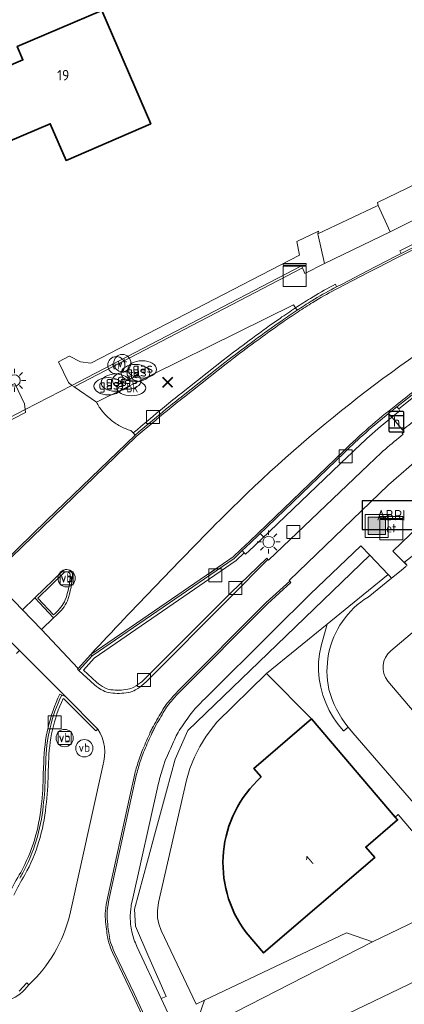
# Model space of a CAD drawing. Header units: metres. Extents: x 125158 to 132124, y 450612 to 454469.
# Tile 17 of 173: x 125393 to 125426, y 451215 to 451301. Entities that reach past the tile are written whole.
import ezdxf
from ezdxf.enums import TextEntityAlignment as Align

# ---------------------------------------------------------------- set-up
doc = ezdxf.new("R2010")
doc.units = ezdxf.units.M
doc.layers.get('0').update_dxf_attribs({"color": 8})
doc.layers.get('Defpoints').update_dxf_attribs({"color": 8})
for name, color, linetype, lineweight in [('B-XX-BV-GELEIDECONSTRUCTIE-GV', 8, 'Continuous', 18), ('B-XX-GR-BEPLANTING_CULTUUR_HEESTERS-GV', 8, 'Continuous', 18), ('B-XX-GR-HAAG-G', 8, 'GR-HAAG1', 13), ('B-XX-IE-MEUBILAIR_WEGMEUBILAIR-S', 8, 'Continuous', 25), ('B-XX-KL-BRANDSTOF_LOCATIEPAAL-S', 8, 'Continuous', 25), ('B-XX-KL-ET_LS_OV_LICHTMAST-S', 8, 'Continuous', 25), ('B-XX-KL-ET_LS_SR_KAST-S', 8, 'Continuous', 25), ('B-XX-KL-GAS_PUT-S', 8, 'Continuous', 25), ('B-XX-KL-WATER_BRANDLEIDING_PUT-S', 8, 'Continuous', 25), ('B-XX-OG-BEBOUWING-GV', 8, 'Continuous', 35), ('B-XX-OG-BEBOUWING-T18', 8, 'Continuous', 18), ('B-XX-OG-TERREIN_CULTUURSCHEIDING-GV', 8, 'Continuous', 18), ('B-XX-OG-WEG-GV', 8, 'Continuous', 18), ('B-XX-RI-GWA_KOLK-S', 8, 'Continuous', 25), ('B-XX-VH-GOOT-G', 8, 'Continuous', 18), ('B-XX-VW-HALTEPAAL-S', 8, 'Continuous', 25), ('B-XX-VW-VERKEERSTEKEN_BORD-S', 8, 'Continuous', 25), ('B-XX-VW-VERKEERSTEKEN_DRAAGCONSTRUCTIE-S', 8, 'Continuous', 25)]:
    doc.layers.add(name, color=color, linetype=linetype, lineweight=lineweight)
doc.styles.add('NLCS-ISO', font='NLCS-ISO.ttf')
doc.styles.add('NLCS-ISO-M-T18', font='NLCS-ISO.ttf', dxfattribs={"height": 1.8})
doc.linetypes.add('GR-HAAG1', pattern='A,6,[176,NLCS.SHX,S=0.125,R=0,X=0,Y=0],-2', length=8)

# ---------------------------------------------------------------- blocks, each defined once
blk = doc.blocks.new('SIE-WEG_AFVALBAK-SO')
at = {"linetype": 'ByBlock', "lineweight": 18}
h = blk.add_hatch(color=0, dxfattribs=at)
h.dxf.hatch_style = 1
h.paths.add_polyline_path([(-1.5, -1.5), (1.5, -1.5), (1.5, 1.5), (-1.5, 1.5)])
at = {"color": 0, "linetype": 'ByBlock', "lineweight": 18}
for points in [[(-2, -2), (2, -2), (2, 2), (-2, 2)], [(-1.5, -1.5), (1.5, -1.5), (1.5, 1.5), (-1.5, 1.5)]]:
    blk.add_lwpolyline(points, close=True, dxfattribs=at)
blk = doc.blocks.new('SIE-WEG_VERKEERSBORD-SO')
at = {"color": 0, "linetype": 'ByBlock', "lineweight": 18}
blk.add_lwpolyline([(-1.125, -1.125), (1.125, -1.125), (1.125, 1.125), (-1.125, 1.125)], close=True, dxfattribs=at)
at = {"color": 0, "linetype": 'ByBlock', "lineweight": 18, "style": 'NLCS-ISO'}
blk.add_text('vb', height=1.5, dxfattribs=at).set_placement((0, 0), align=Align.MIDDLE_CENTER)
blk = doc.blocks.new('SIE-WATER_VERKLIKKER_TRANSPORTLEIDING-SO')
at = {"color": 0, "linetype": 'ByBlock', "lineweight": 18}
blk.add_circle((0, 0), 1.5, dxfattribs=at)
at = {"color": 0, "linetype": 'ByBlock', "lineweight": 18, "style": 'NLCS-ISO'}
blk.add_text('vt', height=1.5, dxfattribs=at).set_placement((0, 0), align=Align.MIDDLE_CENTER)
blk = doc.blocks.new('SAL-ONBEKEND SYMBOOL-SO')
at = {"color": 0, "linetype": 'ByBlock', "lineweight": -2, "const_width": 0.275, "flags": 128}
for points in [[(-0.875, 0.875), (0, 0)], [(-0.875, -0.875), (0, 0)], [(0, 0), (0.875, 0.875)], [(0, 0), (0.875, -0.875)]]:
    blk.add_lwpolyline(points, dxfattribs=at)
at = {"layer": 'Defpoints', "color": 0, "linetype": 'ByBlock', "lineweight": -2}
blk.add_point((0, 0), dxfattribs=at)
blk = doc.blocks.new('SKL-ET_KAST_ELEKTRA-SO')
at = {"color": 0, "linetype": 'ByBlock', "lineweight": 18}
for points in [[(-2, 2), (2, 2), (2, 1.68), (-2, 1.68)], [(-2, 1.52), (2, 1.52), (2, -2), (-2, -2)]]:
    blk.add_lwpolyline(points, close=True, dxfattribs=at)
at = {"color": 0, "linetype": 'ByBlock', "lineweight": 18, "style": 'NLCS-ISO'}
blk.add_text('et', height=1.5, dxfattribs=at).set_placement((0, 0), align=Align.MIDDLE_CENTER)
blk = doc.blocks.new('SKL-DATA_KAST-SO')
at = {"color": 0, "linetype": 'ByBlock', "lineweight": 18}
for points in [[(-2, 2), (2, 2), (2, 1.68), (-2, 1.68)], [(-2, 1.52), (2, 1.52), (2, -2), (-2, -2)]]:
    blk.add_lwpolyline(points, close=True, dxfattribs=at)
blk = doc.blocks.new('SIE-WEG_PAAL_VERKEERSBORD-SO')
at = {"color": 0, "linetype": 'ByBlock', "lineweight": 18}
blk.add_circle((0, 0), 1.5, dxfattribs=at)
at = {"color": 0, "linetype": 'ByBlock', "lineweight": 18, "style": 'NLCS-ISO'}
blk.add_text('vb', height=1.5, dxfattribs=at).set_placement((0, 0.13), align=Align.MIDDLE_CENTER)
blk = doc.blocks.new('SVW-HALTEPAAL-SO')
for p, q in [((-1.29, 1.06), (1.29, 1.06)), ((-1.29, -1.06), (1.29, -1.06))]:
    blk.add_line(p, q)
blk.add_lwpolyline([(-1.09, -1.76), (1.09, -1.76, 0.414214), (1.29, -1.56), (1.29, 1.56, 0.414214), (1.09, 1.76), (-1.09, 1.76, 0.414214), (-1.29, 1.56), (-1.29, -1.56, 0.414214)], format="xyb", close=True)
at = {"lineweight": 18, "style": 'NLCS-ISO'}
blk.add_text('h', height=1.8, dxfattribs=at).set_placement((0.02, 0.01), align=Align.MIDDLE_CENTER)
blk = doc.blocks.new('SKL-ET_OV_LICHTMAST-SO')
at = {"color": 0, "linetype": 'ByBlock', "lineweight": 18}
for points in [[(0, 2), (0, 1.25)], [(-1.25, 0), (-2, 0)], [(-1.41, 1.41), (-0.88, 0.88)], [(0.88, 0.88), (1.41, 1.41)], [(2, 0), (1.25, 0)], [(-1.41, -1.41), (-0.88, -0.88)], [(0, -1.25), (0, -2)], [(0.88, -0.88), (1.41, -1.41)]]:
    blk.add_lwpolyline(points, dxfattribs=at)
blk.add_circle((0, 0), 1, dxfattribs=at)
blk = doc.blocks.new('SKL-GAS_PUT-SO')
at = {"color": 0, "linetype": 'ByBlock', "lineweight": 18}
blk.add_ellipse((0, 0), major_axis=(2.5, 0), ratio=0.601255, dxfattribs=at)
at = {"color": 0, "linetype": 'ByBlock', "lineweight": 18, "style": 'NLCS-ISO'}
blk.add_text('gas', height=1.8, dxfattribs=at).set_placement((0.12, 0.3), align=Align.MIDDLE_CENTER)
blk = doc.blocks.new('SRI-KOLK-SO')
at = {"color": 0, "linetype": 'ByBlock', "lineweight": 18}
blk.add_lwpolyline([(-1.125, -1.125), (1.125, -1.125), (1.125, 1.125), (-1.125, 1.125)], close=True, dxfattribs=at)
blk = doc.blocks.new('SKL-WATER_BRANDKRAAN_BRANDPUT-SO')
at = {"color": 0, "linetype": 'ByBlock', "lineweight": 18}
blk.add_ellipse((0, 0), major_axis=(2.5, 0), ratio=0.54, dxfattribs=at)
at = {"color": 0, "linetype": 'ByBlock', "lineweight": 18, "style": 'NLCS-ISO'}
blk.add_text('bk', height=1.5, dxfattribs=at).set_placement((0.16, 0), align=Align.MIDDLE_CENTER)
blk = doc.blocks.new('SIE-WEG_ABRI-SO')
blk.add_lwpolyline([(-5, -2.5), (5, -2.5), (5, 2.5), (-5, 2.5)], close=True)
at = {"style": 'NLCS-ISO'}
blk.add_text('ABRI', height=1.8, dxfattribs=at).set_placement((0, 0), align=Align.MIDDLE_CENTER)

msp = doc.modelspace()

# ---------------------------------------------------------------- linework, layer by layer
at = {"layer": 'B-XX-BV-GELEIDECONSTRUCTIE-GV'}
for points in [[(125474.55, 451304.674), (125474.439, 451304.898), (125461.525, 451298.492), (125449.417, 451292.496), (125425.929, 451280.774), (125426.04, 451280.55), (125449.528, 451292.272), (125455.565, 451295.262), (125461.636, 451298.268)], [(125425.67, 451267.246), (125425.83, 451267.065), (125427.407, 451268.303), (125443.459, 451280.307), (125443.332, 451280.496), (125427.262, 451268.497)], [(125397.427, 451269.102), (125397.617, 451268.974), (125417.46, 451279.304), (125417.368, 451279.481)], [(125386.877, 451263.42), (125393.383, 451266.752), (125393.359, 451267.001), (125386.779, 451263.594)]]:
    msp.add_lwpolyline(points, close=True, dxfattribs=at)
for points in [[(125420.317, 451277.88), (125420.08, 451277.758)], [(125420.195, 451277.536), (125420.431, 451277.658), (125420.317, 451277.88)], [(125416.985, 451275.623), (125416.856, 451275.837)], [(125416.856, 451275.837), (125416.985, 451275.623)], [(125410.934, 451271.571), (125410.565, 451271.283), (125406.94, 451268.436)], [(125407.095, 451268.239), (125410.72, 451271.087), (125411.087, 451271.373)], [(125424.946, 451266.674), (125425.24, 451266.332), (125425.923, 451266.892), (125425.83, 451267.065)], [(125425.24, 451266.332), (125424.946, 451266.674)], [(125425.83, 451267.065), (125425.67, 451267.246)], [(125402.744, 451264.971), (125402.906, 451264.78)], [(125426.167, 451265.254), (125426.313, 451265.084)], [(125421.12, 451263.285), (125412.95, 451255.437), (125412.217, 451254.755), (125412.401, 451254.564), (125412.513, 451254.439), (125413.234, 451255.119), (125421.43, 451262.948)], [(125412.401, 451254.564), (125412.217, 451254.755), (125411.528, 451254.086), (125399.173, 451245.626), (125398.024, 451244.36), (125399.377, 451243.117)], [(125399.563, 451243.327), (125398.42, 451244.378), (125399.359, 451245.413), (125411.691, 451253.887), (125412.401, 451254.564)], [(125403.681, 451243.177), (125403.89, 451243.387), (125411.23, 451250.739), (125414.449, 451253.987), (125414.355, 451254.111), (125411.199, 451251.05), (125403.483, 451243.376)], [(125396.593, 451252.98), (125394.183, 451250.645), (125395.826, 451248.907), (125396.085, 451249.166)], [(125395.954, 451249.31), (125395.83, 451249.186), (125394.456, 451250.639), (125396.728, 451252.84)], [(125406.711, 451242.41), (125414.416, 451250.139), (125416.455, 451251.977), (125416.354, 451252.099), (125414.307, 451250.254), (125406.598, 451242.52)], [(125396.653, 451241.906), (125396.713, 451241.881), (125399.494, 451239.106), (125399.679, 451239.266), (125396.851, 451242.088), (125396.532, 451242.22)], [(125405.817, 451241.637), (125405.736, 451241.537)], [(125395.149, 451236.355), (125395.104, 451235.363)], [(125395.348, 451235.357), (125395.393, 451236.348)], [(125402.886, 451235.379), (125402.455, 451233.427), (125400.499, 451224.578)], [(125400.654, 451224.545), (125402.609, 451233.393), (125403.04, 451235.342)], [(125400.956, 451219.863), (125402.69, 451216.222), (125403.922, 451213.553), (125405.064, 451211.478), (125405.207, 451211.547), (125404.063, 451213.624), (125402.833, 451216.289), (125401.1, 451219.929)], [(125393.666, 451217.051), (125393.509, 451217.234), (125392.842, 451216.501)]]:
    msp.add_lwpolyline(points, dxfattribs=at)
for centre, radius, start, end in [((125433.254, 451252.302), 28.663, 117.36174, 121.80847), ((125447.921, 451228.568), 56.563, 121.76222, 123.31227), ((125448.646, 451227.418), 57.922, 123.28704, 124.89483), ((125485.607, 451174.375), 122.572, 124.88146, 126.25726), ((125477.217, 451185.813), 108.388, 126.25702, 127.70093), ((125460.108, 451200.97), 85.898, 128.24048, 129.50421), ((125594.031, 451039.048), 296.027, 129.56774, 130.25434), ((125457.939, 451225.573), 52.705, 128.75467, 134.31319), ((125455.442, 451228.818), 48.611, 127.76691, 128.85446), ((125396.936, 451252.628), 0.491, 69.37858, 134.2644), ((125396.931, 451252.582), 0.536, 42.73352, 70.62405), ((125397.129, 451252.677), 0.333, 6.44838, 53.94157), ((125390.708, 451252.802), 6.753, 339.23633, 359.25445), ((125393.976, 451251.731), 3.321, 309.42002, 336.51611), ((125401.794, 451245.847), 3.646, 228.47825, 243.00401), ((125401.006, 451244.278), 1.89, 242.68931, 263.09265), ((125401.962, 451244.48), 2.069, 280.06465, 298.44999), ((125401.056, 451246.127), 3.949, 298.62661, 311.66113), ((125409.017, 451236.18), 13.869, 154.18473, 179.27869), ((125401.426, 451247.686), 5.325, 263.02141, 271.33533), ((125401.383, 451247.762), 5.402, 271.77098, 280.0312), ((125417.681, 451231.93), 15.329, 136.30416, 140.71131), ((125498.433, 451186.224), 107.997, 149.55431, 150.43163), ((125409.489, 451238.501), 4.827, 141.03327, 149.54608), ((125412.799, 451235.025), 9.439, 154.01746, 156.39133), ((125411.088, 451235.829), 7.548, 150.76158, 153.81425), ((125594.527, 451155.491), 207.809, 156.36447, 156.81064), ((125426.359, 451229.22), 24.268, 162.20024, 165.29683), ((125410.637, 451234.276), 7.753, 156.88283, 162.26308), ((125372.789, 451235.439), 22.559, 352.65429, 359.79085), ((125379.759, 451234.041), 15.476, 331.28279, 354.4901), ((125405.964, 451218.717), 15.138, 148.04724, 149.81483), ((125410.451, 451222.537), 10.159, 168.41153, 174.78287), ((125404.437, 451223.098), 4.119, 174.94762, 184.89189), ((125427.113, 451225.058), 26.879, 184.93209, 186.78999), ((125420.168, 451224.223), 19.884, 186.76697, 188.77079), ((125403.518, 451221.653), 3.037, 188.74599, 198.46208), ((125409.706, 451223.709), 9.558, 198.40935, 203.73057), ((125390.417, 451219.478), 4.056, 292.98155, 323.24779)]:
    msp.add_arc(centre, radius, start, end, dxfattribs=at)
at = {"layer": 'B-XX-BV-GELEIDECONSTRUCTIE-GV', "extrusion": (0, 0, -1)}
for centre, radius, start, end in [((-125433.618, 451251.653), 29.157, 58.2565, 62.58905), ((-125448.413, 451227.793), 57.232, 56.69227, 58.22782), ((-125447.47, 451229.17), 55.562, 55.06558, 56.7245), ((-125489.893, 451168.355), 129.712, 53.78876, 55.08599), ((-125474.951, 451188.863), 104.339, 52.2598, 53.75656), ((-125455.445, 451206.715), 78.249, 50.45439, 51.83754), ((-125583.038, 451052.238), 278.607, 49.71825, 50.44704), ((-125452.54, 451231.758), 44.053, 45.07315, 51.70459), ((-125403.004, 451296.06), 38.543, 230.4288, 233.06041), ((-125396.937, 451252.624), 0.3, 45.96495, 110.71646), ((-125396.93, 451252.58), 0.344, 109.22797, 140.70579), ((-125390.701, 451252.801), 6.564, 180.86685, 200.69938), ((-125397.13, 451252.678), 0.137, 118.69786, 169.88876), ((-125393.963, 451251.742), 3.144, 203.6559, 230.6921), ((-125401.812, 451245.875), 3.398, 297.03386, 311.4287), ((-125401.015, 451244.308), 1.64, 277.02837, 297.1182), ((-125401.413, 451247.42), 4.778, 268.44634, 277.20791), ((-125401.402, 451247.618), 4.976, 259.90775, 268.37625), ((-125401.95, 451244.511), 1.821, 241.6733, 259.74661), ((-125401.084, 451246.093), 3.625, 228.55862, 241.49183), ((-125409.026, 451236.179), 13.634, 0.70947, 24.83668), ((-125418.749, 451230.986), 16.596, 39.03633, 43.50224), ((-125498.292, 451186.361), 107.648, 29.54228, 30.421), ((-125409.618, 451238.418), 4.823, 30.53377, 38.77286), ((-125409.731, 451236.531), 5.864, 25.88917, 29.72315), ((-125562.176, 451169.453), 172.417, 23.1578, 23.69525), ((-125412.798, 451235.031), 9.278, 23.5779, 25.95156), ((-125427.238, 451228.981), 25.02, 14.72953, 17.70624), ((-125410.895, 451234.178), 7.871, 17.8475, 23.03883), ((-125372.798, 451235.434), 22.306, 180.18312, 187.34657), ((-125379.763, 451234.041), 15.228, 185.49919, 208.70214), ((-125407.24, 451217.937), 16.389, 24.94574, 31.93171), ((-125410.101, 451222.59), 9.647, 5.09518, 11.69067), ((-125404.404, 451223.093), 3.928, 355.15797, 5.17611), ((-125428.168, 451225.183), 27.784, 353.21163, 354.99877), ((-125417.642, 451223.871), 17.176, 351.10587, 353.40866), ((-125403.679, 451221.692), 3.045, 341.78701, 350.99352), ((-125409.345, 451223.577), 9.016, 336.13301, 341.65947)]:
    msp.add_arc(centre, radius, start, end, dxfattribs=at)
at = {"layer": 'B-XX-GR-BEPLANTING_CULTUUR_HEESTERS-GV'}
for points in [[(125423.156, 451250.725), (125425.205, 451252.375), (125425.022, 451252.566), (125424.906, 451252.688), (125421.487, 451249.909), (125419.607, 451248.381), (125419.072, 451246.495), (125418.937, 451245.784), (125418.867, 451245.065)], [(125419.607, 451248.381), (125414.339, 451244.101)], [(125419.072, 451246.495), (125419.607, 451248.381)], [(125418.937, 451245.784), (125419.072, 451246.495)], [(125418.867, 451245.065), (125418.937, 451245.784)], [(125418.867, 451245.065), (125418.861, 451244.342), (125418.92, 451243.621), (125419.042, 451242.909), (125419.228, 451242.21), (125419.476, 451241.531), (125419.784, 451240.877), (125420.148, 451240.252), (125420.567, 451239.663), (125421.03, 451239.122), (125421.048, 451239.102), (125421.42, 451239.437)], [(125418.861, 451244.342), (125418.867, 451245.065)], [(125418.92, 451243.621), (125418.861, 451244.342)], [(125414.339, 451244.101), (125418.249, 451240.141)], [(125419.042, 451242.909), (125418.92, 451243.621)], [(125419.228, 451242.21), (125419.042, 451242.909)], [(125419.476, 451241.531), (125419.228, 451242.21)], [(125419.784, 451240.877), (125419.476, 451241.531)], [(125420.148, 451240.252), (125419.784, 451240.877)], [(125418.249, 451240.141), (125425.524, 451231.624)], [(125420.567, 451239.663), (125420.148, 451240.252)], [(125421.03, 451239.122), (125420.567, 451239.663)], [(125421.42, 451239.437), (125421.048, 451239.102)], [(125421.848, 451238.942), (125421.42, 451239.437)], [(125421.048, 451239.102), (125421.03, 451239.122)], [(125428.239, 451231.55), (125421.848, 451238.942)], [(125425.524, 451231.624), (125425.767, 451231.831)], [(125425.767, 451231.831), (125431.746, 451224.831)]]:
    msp.add_lwpolyline(points, dxfattribs=at)
at = {"layer": 'B-XX-GR-BEPLANTING_CULTUUR_HEESTERS-GV', "extrusion": (0, 0, -1)}
for centre, radius, start, end in [((-125427.124, 451244.32), 7.534, 34.70679, 58.2227), ((-125427.118, 451244.322), 7.528, 11.20508, 34.7213), ((-125427.121, 451244.318), 7.532, 347.68444, 11.23454), ((-125428.446, 451245.052), 8.994, 321.3696, 344.9138)]:
    msp.add_arc(centre, radius, start, end, dxfattribs=at)
at = {"layer": 'B-XX-GR-HAAG-G'}
for points in [[(125416.984, 451281.605), (125417.211, 451280.403)], [(125417.211, 451280.403), (125399.077, 451271.04)], [(125397.178, 451271.644), (125396.258, 451271.146)], [(125397.207, 451271.629), (125397.178, 451271.644)], [(125398.165, 451271.141), (125397.207, 451271.629)], [(125399.077, 451271.04), (125398.165, 451271.141)]]:
    msp.add_lwpolyline(points, dxfattribs=at)
at = {"layer": 'B-XX-OG-BEBOUWING-GV'}
msp.add_lwpolyline([(125404.268, 451291.816), (125400.014, 451301.668), (125392.666, 451298.531), (125393.164, 451297.37), (125388.289, 451295.296), (125390.664, 451289.759), (125395.537, 451291.822), (125396.919, 451288.636)], close=True, dxfattribs=at)
for points in [[(125425.524, 451231.624), (125418.249, 451240.141), (125413.242, 451235.847), (125413.883, 451235.105)], [(125412.569, 451221.603), (125414.079, 451219.832), (125423.748, 451228.102), (125422.967, 451229.013), (125425.732, 451231.381), (125425.524, 451231.624)]]:
    msp.add_lwpolyline(points, dxfattribs=at)
msp.add_arc((125420.572, 451227.639), 10.024, 131.85789, 217.02519, dxfattribs=at)
at = {"layer": 'B-XX-OG-TERREIN_CULTUURSCHEIDING-GV'}
for points in [[(125390.664, 451289.759), (125388.289, 451295.296), (125393.164, 451297.37), (125392.666, 451298.531), (125400.014, 451301.668), (125404.268, 451291.816), (125396.919, 451288.636), (125395.537, 451291.822)], [(125439.571, 451266.383), (125448.546, 451272.64), (125451.427, 451272.298), (125454.203, 451274.178), (125455.075, 451276.92), (125464.326, 451282.457), (125467.18, 451281.992), (125470.274, 451283.853), (125471.102, 451286.402), (125467.841, 451284.788), (125458.761, 451280.296), (125445.436, 451272.943), (125434.318, 451266.842), (125434.284, 451266.823), (125432.307, 451264.98), (125431.154, 451263.904), (125432.891, 451261.992), (125425.322, 451254.719), (125426.546, 451253.476), (125426.314, 451253.762), (125439.091, 451263.75)]]:
    msp.add_lwpolyline(points, close=True, dxfattribs=at)
for points in [[(125392.462, 451269.26), (125393.313, 451267.493), (125393.359, 451267.001), (125397.427, 451269.102), (125397.13, 451269.368), (125396.258, 451271.146), (125397.178, 451271.644), (125397.207, 451271.629), (125398.165, 451271.141), (125399.077, 451271.04), (125417.211, 451280.403), (125416.984, 451281.605), (125418.846, 451282.498), (125418.816, 451282.34), (125418.815, 451282.337), (125418.812, 451282.318), (125418.808, 451282.298), (125418.802, 451282.266), (125423.964, 451284.684), (125424.047, 451284.723), (125423.979, 451284.989), (125447.524, 451296.372)], [(125402.523, 451222.322), (125402.568, 451221.987), (125402.598, 451221.819), (125402.632, 451221.656), (125402.715, 451221.329), (125402.816, 451221.007), (125402.874, 451220.846), (125402.935, 451220.691), (125403.072, 451220.383), (125405.179, 451215.864), (125405.6, 451216.041), (125404.884, 451217.682), (125404.103, 451219.471), (125402.937, 451222.145), (125402.857, 451223.613), (125403.991, 451227.802), (125404.686, 451230.366), (125405.635, 451233.874), (125406.388, 451236.654), (125407.495, 451239.15), (125415.235, 451246.588), (125423.316, 451254.353), (125422.525, 451255.18), (125418.126, 451250.965), (125414.848, 451247.74), (125409.034, 451241.94), (125408.752, 451241.672)], [(125408.151, 451213.475), (125408.954, 451215.728), (125408.22, 451215.38), (125405.187, 451221.786), (125404.964, 451222.349), (125404.865, 451222.871), (125404.864, 451223.467), (125404.958, 451224.191), (125407.378, 451234.839), (125407.676, 451235.846), (125408.062, 451236.822), (125408.534, 451237.76), (125409.087, 451238.652), (125409.719, 451239.49), (125410.027, 451239.849), (125414.339, 451244.101), (125419.607, 451248.381), (125421.487, 451249.909), (125424.906, 451252.688), (125423.316, 451254.353), (125415.235, 451246.588), (125407.495, 451239.15), (125406.388, 451236.654), (125405.635, 451233.874), (125404.686, 451230.366), (125403.991, 451227.802), (125402.857, 451223.613), (125402.937, 451222.145), (125404.103, 451219.471), (125404.884, 451217.682), (125405.6, 451216.041), (125405.179, 451215.864), (125406.827, 451212.328)], [(125428.875, 451249.197), (125425.13, 451246.068)], [(125414.339, 451244.101), (125410.027, 451239.849)], [(125418.249, 451240.141), (125414.339, 451244.101)], [(125424.865, 451243.416), (125431.61, 451235.511)], [(125413.242, 451235.847), (125418.249, 451240.141)], [(125409.719, 451239.49), (125409.087, 451238.652)], [(125410.027, 451239.849), (125409.719, 451239.49)], [(125406.756, 451239.134), (125406.655, 451238.976), (125406.562, 451238.815), (125406.486, 451238.67), (125406.418, 451238.528)], [(125409.087, 451238.652), (125408.534, 451237.76)], [(125408.534, 451237.76), (125408.062, 451236.822)], [(125405.721, 451236.975), (125405.535, 451236.521), (125405.373, 451236.057)], [(125408.062, 451236.822), (125407.676, 451235.846)], [(125407.676, 451235.846), (125407.378, 451234.839)], [(125413.883, 451235.105), (125413.242, 451235.847)], [(125404.947, 451234.554), (125402.652, 451224.322), (125402.583, 451223.993), (125402.556, 451223.827), (125402.533, 451223.661), (125402.502, 451223.327)], [(125407.378, 451234.839), (125404.958, 451224.191)], [(125425.767, 451231.831), (125425.524, 451231.624)], [(125425.524, 451231.624), (125425.732, 451231.381)], [(125431.746, 451224.831), (125425.767, 451231.831)], [(125425.732, 451231.381), (125422.967, 451229.013)], [(125422.967, 451229.013), (125423.748, 451228.102)], [(125423.748, 451228.102), (125414.079, 451219.832)], [(125404.958, 451224.191), (125404.864, 451223.467)], [(125423.537, 451220.781), (125431.183, 451224.455)], [(125404.864, 451223.467), (125404.865, 451222.871)], [(125404.865, 451222.871), (125404.964, 451222.349)], [(125404.964, 451222.349), (125405.187, 451221.786)], [(125405.187, 451221.786), (125408.22, 451215.38)], [(125408.954, 451215.728), (125421.286, 451221.572)], [(125414.079, 451219.832), (125412.569, 451221.603)], [(125421.286, 451221.572), (125423.537, 451220.781)], [(125408.22, 451215.38), (125408.954, 451215.728)]]:
    msp.add_lwpolyline(points, dxfattribs=at)
for centre, radius, start, end in [((125426.408, 451244.601), 1.945, 131.05275, 217.53462), ((125412.159, 451237.307), 5.487, 137.16177, 144.94169), ((125420.023, 451230.086), 16.164, 134.21046, 137.34664), ((125469.889, 451196.703), 76.067, 144.88405, 146.09524), ((125520.212, 451186.523), 125.114, 155.43927, 156.21881), ((125427.877, 451228.867), 23.624, 162.28078, 166.07025), ((125408.385, 451222.947), 5.895, 176.30631, 186.08779)]:
    msp.add_arc(centre, radius, start, end, dxfattribs=at)
at = {"layer": 'B-XX-OG-TERREIN_CULTUURSCHEIDING-GV', "extrusion": (0, 0, -1)}
msp.add_arc((-125420.572, 451227.639), 10.024, 322.97481, 48.14211, dxfattribs=at)
at = {"layer": 'B-XX-OG-WEG-GV'}
for points in [[(125507.728, 451323.238), (125505.195, 451321.986), (125498.288, 451318.578), (125495.635, 451317.254), (125490.736, 451314.755), (125480.363, 451309.64), (125477.737, 451308.337), (125473.721, 451306.345), (125460.775, 451299.922), (125450.706, 451294.918), (125450.596, 451295.116), (125448.807, 451294.342), (125425.092, 451282.45), (125419.384, 451279.686), (125417.666, 451278.82), (125417.46, 451279.304), (125397.617, 451268.974), (125399.554, 451267.644), (125416.691, 451276.111), (125416.856, 451275.837), (125416.985, 451275.623)], [(125507.728, 451323.238), (125505.195, 451321.986), (125498.288, 451318.578), (125495.635, 451317.254), (125490.736, 451314.755), (125480.363, 451309.64), (125477.737, 451308.337), (125473.721, 451306.345), (125460.775, 451299.922), (125450.706, 451294.918), (125450.596, 451295.116), (125448.807, 451294.342), (125425.092, 451282.45), (125419.384, 451279.686), (125417.666, 451278.82), (125417.46, 451279.304), (125397.617, 451268.974), (125399.554, 451267.644), (125416.691, 451276.111), (125416.856, 451275.837), (125416.985, 451275.623)], [(125420.195, 451277.536), (125420.431, 451277.658), (125420.968, 451277.935), (125423.052, 451279.007), (125423.907, 451279.45), (125425.577, 451280.319), (125426.04, 451280.55), (125449.528, 451292.272), (125455.565, 451295.262), (125461.636, 451298.268), (125474.55, 451304.674)], [(125453.366, 451283.226), (125455.271, 451284.271), (125459.862, 451286.586), (125462.661, 451287.998), (125480.276, 451296.976), (125479.221, 451299.037), (125461.629, 451290.04), (125458.867, 451288.595), (125452.947, 451285.498), (125443.447, 451280.582), (125443.332, 451280.496), (125427.262, 451268.497), (125425.67, 451267.246)], [(125455.636, 451295.119), (125455.565, 451295.262), (125449.528, 451292.272), (125426.04, 451280.55), (125425.577, 451280.319), (125423.907, 451279.45), (125423.052, 451279.007), (125420.968, 451277.935), (125420.431, 451277.658), (125420.195, 451277.536)], [(125418.815, 451282.337), (125418.816, 451282.34), (125418.846, 451282.498), (125416.984, 451281.605), (125417.211, 451280.403), (125399.077, 451271.04), (125398.165, 451271.141), (125397.207, 451271.629), (125397.178, 451271.644), (125396.258, 451271.146), (125397.13, 451269.368), (125397.427, 451269.102), (125397.617, 451268.974), (125417.46, 451279.304), (125417.666, 451278.82), (125419.384, 451279.686)], [(125419.384, 451279.686), (125418.802, 451282.266), (125418.808, 451282.298)], [(125418.808, 451282.298), (125418.812, 451282.318), (125418.815, 451282.337)], [(125425.67, 451267.246), (125427.262, 451268.497), (125443.332, 451280.496), (125443.31, 451280.526), (125443.236, 451280.624)], [(125416.985, 451275.623), (125416.856, 451275.837), (125416.691, 451276.111), (125399.554, 451267.644)], [(125407.095, 451268.239), (125410.72, 451271.087), (125411.087, 451271.373)], [(125411.087, 451271.373), (125410.72, 451271.087), (125407.095, 451268.239)], [(125399.554, 451267.644), (125397.617, 451268.974), (125397.427, 451269.102), (125393.359, 451267.001), (125393.383, 451266.752), (125386.877, 451263.42), (125386.906, 451263.368), (125386.628, 451263.212), (125386.575, 451263.306), (125386.528, 451263.389), (125386.29, 451263.326), (125386.246, 451263.49), (125382.131, 451261.334), (125374.764, 451257.523), (125373.754, 451256.989), (125368.124, 451254.117)], [(125426.167, 451265.254), (125425.24, 451266.332), (125424.946, 451266.674)], [(125424.946, 451266.674), (125425.24, 451266.332), (125426.167, 451265.254), (125426.313, 451265.084)], [(125406.598, 451242.52), (125414.307, 451250.254), (125416.354, 451252.099), (125416.301, 451252.164), (125424.925, 451260.473), (125427.794, 451262.944), (125427.867, 451262.861), (125430.483, 451264.864), (125431.65, 451265.863)], [(125388.56, 451254.164), (125389.29, 451253.499), (125390.291, 451252.557), (125390.559, 451252.808), (125392.717, 451254.955), (125395.244, 451257.395), (125402.906, 451264.78), (125402.744, 451264.971), (125402.543, 451265.176)], [(125402.543, 451265.176), (125402.744, 451264.971), (125402.906, 451264.78)], [(125426.212, 451264.862), (125426.132, 451264.929), (125426.313, 451265.084), (125426.167, 451265.254)], [(125426.313, 451265.084), (125426.132, 451264.929), (125426.212, 451264.862)], [(125402.906, 451264.78), (125395.244, 451257.395), (125392.717, 451254.955), (125390.559, 451252.808), (125390.291, 451252.557), (125390.385, 451252.449), (125393.117, 451249.616), (125394.183, 451250.645), (125396.593, 451252.98)], [(125421.12, 451263.285), (125412.95, 451255.437), (125412.217, 451254.755), (125411.528, 451254.086), (125399.173, 451245.626), (125398.024, 451244.36), (125399.377, 451243.117)], [(125399.067, 451245.748), (125399.173, 451245.626), (125411.528, 451254.086), (125412.217, 451254.755), (125412.95, 451255.437), (125421.12, 451263.285)], [(125403.681, 451243.177), (125403.89, 451243.387), (125411.23, 451250.739), (125414.449, 451253.987), (125414.508, 451253.931), (125423.199, 451262.22)], [(125423.199, 451262.22), (125414.508, 451253.931), (125414.449, 451253.987), (125411.23, 451250.739), (125403.89, 451243.387)], [(125427.794, 451262.944), (125424.925, 451260.473), (125416.301, 451252.164), (125416.354, 451252.099), (125414.307, 451250.254), (125406.598, 451242.52)], [(125426.546, 451253.476), (125425.322, 451254.719), (125432.891, 451261.992)], [(125510.144, 451258.026), (125507.272, 451257.289), (125494.969, 451254.132), (125491.441, 451253.227), (125489.356, 451252.575), (125488.892, 451252.291), (125480.482, 451248.229), (125477.034, 451246.564), (125469.089, 451242.727), (125465.635, 451241.038), (125462.252, 451239.409), (125450.446, 451233.723), (125447.041, 451232.083), (125439.187, 451228.301), (125431.548, 451224.65), (125431.183, 451224.455), (125423.537, 451220.781), (125408.099, 451212.884)], [(125408.752, 451241.672), (125409.034, 451241.94), (125414.848, 451247.74), (125418.126, 451250.965), (125422.525, 451255.18), (125423.316, 451254.353), (125424.906, 451252.688), (125425.022, 451252.566), (125425.205, 451252.375), (125426.029, 451253.038), (125426.477, 451253.421)], [(125409.616, 451208.885), (125439.955, 451223.457), (125440.024, 451223.49), (125446.715, 451226.636), (125455.691, 451231.143), (125474.542, 451240.362), (125489.651, 451247.914), (125510.046, 451253.329), (125516.518, 451255.09)], [(125399.377, 451243.117), (125398.024, 451244.36), (125397.906, 451244.468), (125397.966, 451244.534), (125394.778, 451247.898), (125393.117, 451249.616), (125390.385, 451252.449), (125390.291, 451252.557), (125389.29, 451253.499), (125388.56, 451254.164)], [(125396.593, 451252.98), (125394.183, 451250.645)], [(125426.029, 451253.038), (125425.205, 451252.375)], [(125426.477, 451253.421), (125426.029, 451253.038)], [(125386.399, 451252.624), (125387.132, 451251.911), (125387.817, 451251.208), (125391.204, 451247.776), (125392.876, 451246.094), (125396.851, 451242.088), (125399.679, 451239.266)], [(125425.205, 451252.375), (125423.156, 451250.725)], [(125394.183, 451250.645), (125395.826, 451248.907), (125396.085, 451249.166)], [(125396.085, 451249.166), (125395.826, 451248.907), (125394.778, 451247.898), (125397.966, 451244.534), (125397.906, 451244.468), (125398.024, 451244.36), (125399.173, 451245.626), (125399.067, 451245.748)], [(125425.13, 451246.068), (125428.875, 451249.197)], [(125396.532, 451242.22), (125396.851, 451242.088), (125392.876, 451246.094), (125392.596, 451245.838)], [(125431.61, 451235.511), (125424.865, 451243.416)], [(125403.89, 451243.387), (125403.681, 451243.177)], [(125399.679, 451239.266), (125396.851, 451242.088), (125396.532, 451242.22)], [(125405.736, 451241.537), (125405.817, 451241.637)], [(125405.817, 451241.637), (125405.736, 451241.537)], [(125421.42, 451239.437), (125421.848, 451238.942)], [(125406.418, 451238.528), (125406.486, 451238.67), (125406.562, 451238.815), (125406.655, 451238.976), (125406.756, 451239.134)], [(125421.848, 451238.942), (125428.239, 451231.55)], [(125405.373, 451236.057), (125405.535, 451236.521), (125405.721, 451236.975)], [(125395.149, 451236.355), (125395.104, 451235.363)], [(125395.104, 451235.363), (125395.149, 451236.355)], [(125397.225, 451223.126), (125400.103, 451236.074)], [(125400.103, 451236.074), (125397.225, 451223.126)], [(125400.499, 451224.578), (125402.455, 451233.427), (125402.886, 451235.379)], [(125402.886, 451235.379), (125402.455, 451233.427), (125400.499, 451224.578)], [(125402.502, 451223.327), (125402.533, 451223.661), (125402.556, 451223.827), (125402.583, 451223.993), (125402.652, 451224.322), (125404.947, 451234.554)], [(125439.955, 451223.457), (125409.616, 451208.885)], [(125400.956, 451219.863), (125402.69, 451216.222), (125403.922, 451213.553), (125405.064, 451211.478), (125405.207, 451211.547), (125406.827, 451212.328), (125405.179, 451215.864), (125403.072, 451220.383), (125402.935, 451220.691), (125402.874, 451220.846), (125402.816, 451221.007), (125402.715, 451221.329), (125402.632, 451221.656), (125402.598, 451221.819), (125402.568, 451221.987), (125402.523, 451222.322)], [(125400.246, 451213.87), (125400.444, 451213.677), (125400.616, 451213.46), (125400.738, 451213.271), (125400.855, 451213.079), (125400.99, 451212.839), (125401.265, 451212.199), (125402.593, 451212.876), (125403.922, 451213.553), (125402.69, 451216.222), (125400.956, 451219.863)]]:
    msp.add_lwpolyline(points, dxfattribs=at)
for points in [[(125423.979, 451284.989), (125424.047, 451284.723), (125425.092, 451282.45), (125448.807, 451294.342), (125450.596, 451295.116), (125450.706, 451294.918), (125460.775, 451299.922), (125473.721, 451306.345), (125471.405, 451311.211), (125471.247, 451311.54), (125471.07, 451311.762), (125468.664, 451314.38), (125468.567, 451314.326), (125471.156, 451311.485), (125472.895, 451307.891), (125452.045, 451297.096), (125451.778, 451298.466), (125449.651, 451297.419), (125447.524, 451296.372)], [(125418.802, 451282.266), (125419.384, 451279.686), (125425.092, 451282.45), (125424.047, 451284.723), (125423.964, 451284.684)], [(125392.462, 451269.26), (125392.297, 451269.177), (125391.651, 451268.85), (125391.895, 451267.93), (125391.589, 451267.125), (125386.244, 451264.335), (125386.472, 451263.49), (125386.75, 451263.646), (125386.779, 451263.594), (125386.877, 451263.42), (125393.383, 451266.752), (125393.359, 451267.001), (125393.313, 451267.493)], [(125395.826, 451248.907), (125394.183, 451250.645), (125393.117, 451249.616), (125394.778, 451247.898)], [(125408.099, 451212.884), (125423.537, 451220.781), (125421.286, 451221.572), (125408.954, 451215.728), (125408.151, 451213.475)]]:
    msp.add_lwpolyline(points, close=True, dxfattribs=at)
at = {"layer": 'B-XX-OG-WEG-GV', "extrusion": (0, 0, -1)}
for centre, radius, start, end in [((-125433.618, 451251.653), 29.157, 58.2565, 62.58905), ((-125448.413, 451227.793), 57.232, 56.69227, 58.22782), ((-125500.01, 451168.122), 126.591, 45.11291, 58.30644), ((-125447.47, 451229.17), 55.562, 55.06558, 56.7245), ((-125489.893, 451168.355), 129.712, 53.78876, 55.08599), ((-125474.951, 451188.863), 104.339, 52.2598, 53.75656), ((-125455.445, 451206.715), 78.249, 50.45439, 51.83754), ((-125404.016, 451270.005), 5.048, 321.06598, 332.11), ((-125403.984, 451269.974), 5.004, 309.9667, 321.11668), ((-125583.038, 451052.238), 278.607, 49.71825, 50.44704), ((-125457.939, 451225.573), 52.705, 45.68681, 51.24533), ((-125455.442, 451228.818), 48.611, 51.14554, 52.23309), ((-125404.033, 451270.027), 5.076, 298.53688, 310.00293), ((-125404.025, 451270.022), 5.067, 287.00445, 298.48742), ((-125451.207, 451233.318), 40.246, 45.89993, 51.60717), ((-125765.599, 450904.745), 500.628, 42.93351, 44.84949), ((-125396.936, 451252.628), 0.491, 45.7356, 110.62142), ((-125396.931, 451252.582), 0.536, 109.37595, 137.26648), ((-125397.129, 451252.677), 0.333, 126.05843, 173.55162), ((-125390.708, 451252.802), 6.753, 180.74555, 200.76367), ((-125393.976, 451251.731), 3.321, 203.48389, 230.57998), ((-125426.408, 451244.601), 1.945, 322.46538, 48.94725), ((-125401.794, 451245.847), 3.646, 296.99599, 311.52175), ((-125401.006, 451244.278), 1.89, 276.90735, 297.31069), ((-125401.962, 451244.48), 2.069, 241.55001, 259.93535), ((-125401.056, 451246.127), 3.949, 228.33887, 241.37339), ((-125409.017, 451236.18), 13.869, 0.72131, 25.81527), ((-125401.426, 451247.686), 5.325, 268.66467, 276.97859), ((-125401.383, 451247.762), 5.402, 259.9688, 268.22902), ((-125417.681, 451231.93), 15.329, 39.28869, 43.69584), ((-125498.433, 451186.224), 107.997, 29.56837, 30.44569), ((-125409.489, 451238.501), 4.827, 30.45392, 38.96673), ((-125412.159, 451237.307), 5.487, 35.05831, 42.83823), ((-125420.023, 451230.086), 16.164, 42.65336, 45.78954), ((-125469.889, 451196.703), 76.067, 33.90476, 35.11595), ((-125396.47, 451237.216), 3.808, 147.42178, 197.44537), ((-125412.799, 451235.025), 9.439, 23.60867, 25.98254), ((-125411.088, 451235.829), 7.548, 26.18575, 29.23842), ((-125594.527, 451155.491), 207.809, 23.18936, 23.63553), ((-125520.212, 451186.523), 125.114, 23.78119, 24.56073), ((-125426.359, 451229.22), 24.268, 14.70317, 17.79976), ((-125410.637, 451234.276), 7.753, 17.73692, 23.11717), ((-125427.877, 451228.867), 23.624, 13.92975, 17.71922), ((-125372.798, 451235.434), 22.306, 180.18312, 187.34657), ((-125379.763, 451234.041), 15.228, 185.49919, 208.70214), ((-125405.964, 451218.717), 15.138, 30.18517, 31.95276), ((-125410.451, 451222.537), 10.159, 5.21713, 11.58847), ((-125385.429, 451225.956), 12.131, 193.49332, 227.23395), ((-125404.437, 451223.098), 4.119, 355.10811, 5.05238), ((-125408.385, 451222.947), 5.895, 353.91221, 3.69369), ((-125427.113, 451225.058), 26.879, 353.21001, 355.06791), ((-125420.168, 451224.223), 19.884, 351.22921, 353.23303), ((-125403.518, 451221.653), 3.037, 341.53792, 351.25401), ((-125409.706, 451223.709), 9.558, 336.26943, 341.59065), ((-125390.417, 451219.478), 4.056, 216.75221, 247.01845)]:
    msp.add_arc(centre, radius, start, end, dxfattribs=at)
at = {"layer": 'B-XX-OG-WEG-GV'}
for centre, radius, start, end in [((125433.618, 451251.653), 29.157, 117.41095, 121.7435), ((125448.413, 451227.793), 57.232, 121.77218, 123.30773), ((125500.01, 451168.122), 126.591, 121.69356, 134.88709), ((125447.47, 451229.17), 55.562, 123.2755, 124.93442), ((125489.893, 451168.355), 129.712, 124.91401, 126.21124), ((125474.951, 451188.863), 104.339, 126.24344, 127.7402), ((125455.445, 451206.715), 78.249, 128.16246, 129.54561), ((125404.016, 451270.005), 5.048, 207.89, 218.93402), ((125403.984, 451269.974), 5.004, 218.88332, 230.0333), ((125583.038, 451052.238), 278.607, 129.55296, 130.28175), ((125457.939, 451225.573), 52.705, 128.75467, 134.31319), ((125455.442, 451228.818), 48.611, 127.76691, 128.85446), ((125404.033, 451270.027), 5.076, 229.99707, 241.46312), ((125404.025, 451270.022), 5.067, 241.51258, 252.99555), ((125451.207, 451233.318), 40.246, 128.39283, 134.10007), ((125765.599, 450904.745), 500.628, 135.15051, 137.06649), ((125396.936, 451252.628), 0.491, 69.37858, 134.2644), ((125396.931, 451252.582), 0.536, 42.73352, 70.62405), ((125397.129, 451252.677), 0.333, 6.44838, 53.94157), ((125390.708, 451252.802), 6.753, 339.23633, 359.25445), ((125393.976, 451251.731), 3.321, 309.42002, 336.51611), ((125427.124, 451244.32), 7.534, 121.7773, 145.29321), ((125427.118, 451244.322), 7.528, 145.2787, 168.79492), ((125427.121, 451244.318), 7.532, 168.76546, 192.31556), ((125401.794, 451245.847), 3.646, 228.47825, 243.00401), ((125401.006, 451244.278), 1.89, 242.68931, 263.09265), ((125401.962, 451244.48), 2.069, 280.06465, 298.44999), ((125401.056, 451246.127), 3.949, 298.62661, 311.66113), ((125428.446, 451245.052), 8.994, 195.0862, 218.6304), ((125409.017, 451236.18), 13.869, 154.18473, 179.27869), ((125401.426, 451247.686), 5.325, 263.02141, 271.33533), ((125401.383, 451247.762), 5.402, 271.77098, 280.0312), ((125417.681, 451231.93), 15.329, 136.30416, 140.71131), ((125498.433, 451186.224), 107.997, 149.55431, 150.43163), ((125409.489, 451238.501), 4.827, 141.03327, 149.54608), ((125396.47, 451237.216), 3.808, 342.55463, 32.57822), ((125412.799, 451235.025), 9.439, 154.01746, 156.39133), ((125411.088, 451235.829), 7.548, 150.76158, 153.81425), ((125594.527, 451155.491), 207.809, 156.36447, 156.81064), ((125426.359, 451229.22), 24.268, 162.20024, 165.29683), ((125410.637, 451234.276), 7.753, 156.88283, 162.26308), ((125372.798, 451235.434), 22.306, 352.65343, 359.81688), ((125379.763, 451234.041), 15.228, 331.29786, 354.50081), ((125405.964, 451218.717), 15.138, 148.04724, 149.81483), ((125410.451, 451222.537), 10.159, 168.41153, 174.78287), ((125385.429, 451225.956), 12.131, 312.76605, 346.50668), ((125404.437, 451223.098), 4.119, 174.94762, 184.89189), ((125427.113, 451225.058), 26.879, 184.93209, 186.78999), ((125420.168, 451224.223), 19.884, 186.76697, 188.77079), ((125403.518, 451221.653), 3.037, 188.74599, 198.46208), ((125409.706, 451223.709), 9.558, 198.40935, 203.73057), ((125390.417, 451219.478), 4.056, 292.98155, 323.24779)]:
    msp.add_arc(centre, radius, start, end, dxfattribs=at)
at = {"layer": 'B-XX-VH-GOOT-G'}
for points in [[(125425.65, 451280.176), (125449.599, 451292.129), (125461.707, 451298.125), (125477.349, 451305.884), (125491.898, 451313.103), (125501.151, 451317.705)], [(125425.65, 451280.176), (125449.599, 451292.129), (125461.707, 451298.125), (125477.349, 451305.884), (125491.898, 451313.103), (125501.151, 451317.705)], [(125423.981, 451279.308), (125425.65, 451280.176)], [(125420.505, 451277.516), (125423.125, 451278.865)], [(125423.125, 451278.865), (125423.981, 451279.308)], [(125420.269, 451277.394), (125420.505, 451277.516)], [(125407.194, 451268.113), (125410.819, 451270.961)], [(125410.819, 451270.961), (125411.185, 451271.246)], [(125390.385, 451252.449), (125392.156, 451254.179), (125403.014, 451264.661)], [(125410.601, 451253.634), (125411.443, 451254.214), (125412.113, 451254.864), (125412.846, 451255.547), (125421.015, 451263.393)], [(125410.601, 451253.634), (125399.067, 451245.748)], [(125409.326, 451252.756), (125410.601, 451253.634)], [(125399.067, 451245.748), (125397.966, 451244.534)], [(125397.966, 451244.534), (125397.906, 451244.468), (125398.024, 451244.36)], [(125396.371, 451242.28), (125396.532, 451242.22)], [(125394.933, 451235.367), (125394.978, 451236.36)]]:
    msp.add_lwpolyline(points, dxfattribs=at)
at = {"layer": 'B-XX-VH-GOOT-G', "extrusion": (0, 0, -1)}
for centre, radius, start, end in [((-125433.289, 451252.224), 28.338, 58.21304, 62.64725), ((-125448.336, 451227.946), 56.901, 56.67261, 58.2126), ((-125448.159, 451228.138), 56.643, 55.09255, 56.71476), ((-125486.278, 451173.422), 123.329, 53.75372, 55.11643), ((-125475.548, 451188.083), 105.16, 52.26226, 53.74536), ((-125452.892, 451233.948), 43.159, 50.73825, 53.43254), ((-125457.343, 451204.327), 81.139, 50.49433, 51.82523), ((-125457.841, 451225.694), 52.7, 45.67072, 52.25145), ((-125582.464, 451053.024), 277.475, 49.70483, 50.43511), ((-125409.046, 451236.174), 14.07, 0.7593, 25.72282), ((-125407.076, 451218.027), 16.616, 24.91384, 31.9245)]:
    msp.add_arc(centre, radius, start, end, dxfattribs=at)
at = {"layer": 'B-XX-VH-GOOT-G'}
for centre, radius, start, end in [((125373.067, 451235.417), 21.866, 352.6012, 359.86964), ((125379.759, 451234.041), 15.061, 331.32656, 354.5153)]:
    msp.add_arc(centre, radius, start, end, dxfattribs=at)

# ---------------------------------------------------------------- block references
at = {"layer": 'B-XX-IE-MEUBILAIR_WEGMEUBILAIR-S', "xscale": 0.5, "yscale": 0.5, "zscale": 0.5}
for name, p in [('SKL-DATA_KAST-SO', (125416.772, 451278.691)), ('SIE-WEG_ABRI-SO', (125425.157, 451257.834)), ('SIE-WEG_AFVALBAK-SO', (125423.916, 451256.899))]:
    msp.add_blockref(name, p, dxfattribs=at)
at = {"layer": 'B-XX-KL-BRANDSTOF_LOCATIEPAAL-S', "xscale": 0.5, "yscale": 0.5, "zscale": 0.5}
for p in [(125401.804, 451271.038), (125401.279, 451270.857)]:
    msp.add_blockref('SIE-WATER_VERKLIKKER_TRANSPORTLEIDING-SO', p, dxfattribs=at)
at = {"layer": 'B-XX-KL-ET_LS_OV_LICHTMAST-S', "xscale": 0.5, "yscale": 0.5, "zscale": 0.5}
for p in [(125392.418, 451269.532), (125414.521, 451255.506)]:
    msp.add_blockref('SKL-ET_OV_LICHTMAST-SO', p, dxfattribs=at)
at = {"layer": 'B-XX-KL-ET_LS_SR_KAST-S', "xscale": 0.5, "yscale": 0.5, "zscale": 0.5}
msp.add_blockref('SKL-ET_KAST_ELEKTRA-SO', (125425.173, 451256.706), dxfattribs=at)
at = {"layer": 'B-XX-KL-GAS_PUT-S', "xscale": 0.5, "yscale": 0.5, "zscale": 0.5}
for p in [(125402.95, 451270.168), (125403.521, 451270.491), (125401.21, 451269.342), (125402.193, 451269.525), (125400.584, 451269.033)]:
    msp.add_blockref('SKL-GAS_PUT-SO', p, dxfattribs=at)
at = {"layer": 'B-XX-KL-WATER_BRANDLEIDING_PUT-S', "xscale": 0.5, "yscale": 0.5, "zscale": 0.5}
msp.add_blockref('SKL-WATER_BRANDKRAAN_BRANDPUT-SO', (125402.587, 451268.875), dxfattribs=at)
at = {"layer": 'B-XX-RI-GWA_KOLK-S', "xscale": 0.5, "yscale": 0.5, "zscale": 0.5}
for p in [(125404.469, 451266.359), (125421.211, 451262.95), (125416.665, 451256.367), (125409.896, 451252.6), (125411.627, 451251.51), (125403.693, 451243.514), (125395.912, 451239.842)]:
    msp.add_blockref('SRI-KOLK-SO', p, dxfattribs=at)
at = {"layer": 'B-XX-VW-HALTEPAAL-S', "xscale": 0.5, "yscale": 0.5, "zscale": 0.5}
msp.add_blockref('SVW-HALTEPAAL-SO', (125425.619, 451265.95), dxfattribs=at)
at = {"layer": 'B-XX-VW-VERKEERSTEKEN_BORD-S', "xscale": 0.5, "yscale": 0.5, "zscale": 0.5}
for name, p in [('SAL-ONBEKEND SYMBOOL-SO', (125405.74, 451269.374)), ('SIE-WEG_VERKEERSBORD-SO', (125396.955, 451252.359)), ('SIE-WEG_VERKEERSBORD-SO', (125396.787, 451238.482))]:
    msp.add_blockref(name, p, dxfattribs=at)
at = {"layer": 'B-XX-VW-VERKEERSTEKEN_DRAAGCONSTRUCTIE-S', "xscale": 0.5, "yscale": 0.5, "zscale": 0.5}
for p in [(125396.955, 451252.359), (125396.787, 451238.482), (125398.5, 451237.595)]:
    msp.add_blockref('SIE-WEG_PAAL_VERKEERSBORD-SO', p, dxfattribs=at)

# ---------------------------------------------------------------- texts
at = {"layer": 'B-XX-OG-BEBOUWING-T18', "style": 'NLCS-ISO-M-T18'}
msp.add_text('19', height=0.9, dxfattribs=at).set_placement((125396.661, 451296.039), align=Align.MIDDLE_CENTER)
msp.add_text('1', height=0.9, rotation=40.5, dxfattribs=at).set_placement((125418.077, 451227.857), align=Align.MIDDLE_CENTER)

doc.saveas('drawing.dxf')
